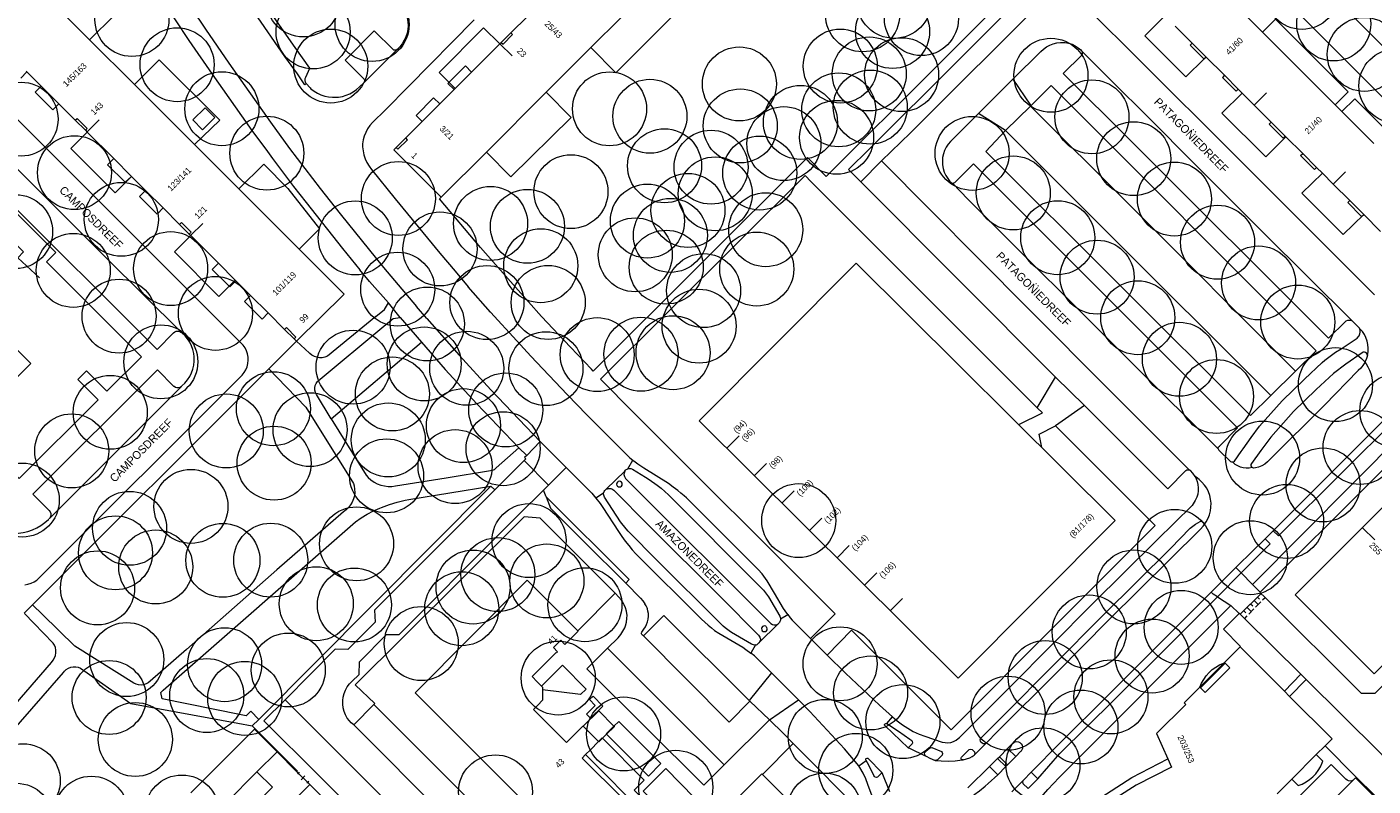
# Model space of a CAD drawing. Header units: metres. Extents: x 134994 to 136506, y 457393 to 459006.
# Tile 123 of 171: x 135505 to 135737, y 458689 to 458820. Entities that reach past the tile are written whole.
import ezdxf
from ezdxf.enums import TextEntityAlignment as Align

# ---------------------------------------------------------------- set-up
doc = ezdxf.new("R2010")
doc.units = ezdxf.units.M
for name, color, linetype, lineweight in [('B-WE-GR-BOOM-S', 250, 'Continuous', 13), ('B-WE-KG_BEBOUWING', 251, 'Continuous', 20), ('B-WE-KG_BEBOUWING TUSSENMUUR', 251, 'Continuous', 5), ('B-WE-KG_HUISNR', 251, 'Continuous', 5), ('B-WE-KG_ONDERGROND_REST', 251, 'Continuous', 5), ('B-WE-KG_STRAATNAAM', 251, 'Continuous', 5), ('N-WE-KG_BEBOUWING', 250, 'Continuous', 13)]:
    doc.layers.add(name, color=color, linetype=linetype, lineweight=lineweight)
doc.styles.add('Styledgn000', font='dgn000.shx')

# ---------------------------------------------------------------- blocks, each defined once
blk = doc.blocks.new('SGR-BOOM_02')
blk.add_circle((0, 0), 6.4)

msp = doc.modelspace()

# ---------------------------------------------------------------- linework, layer by layer
at = {"layer": 'B-WE-KG_BEBOUWING', "flags": 128}
for points in [[(135692.58, 458830.88), (135692.21, 458830.52), (135694.62, 458828.11), (135694.99, 458828.47), (135692.58, 458830.88), (135689.53, 458833.92), (135696.53, 458840.94), (135703.64, 458833.83), (135704.77, 458832.7), (135710.21, 458827.26), (135717.14, 458820.32), (135718.29, 458819.17), (135723.88, 458813.58), (135730.86, 458806.6), (135732.02, 458805.44), (135737.55, 458799.9)], [(135503.58, 458811.25), (135504.63, 458812.3), (135507.09, 458809.84), (135510.13, 458806.8), (135512.99, 458803.95), (135513.31, 458804.27), (135515.05, 458802.53), (135514.73, 458802.21), (135515.03, 458801.91), (135519.63, 458797.31), (135518.58, 458796.25), (135521.62, 458793.21), (135522.7, 458794.24), (135522.73, 458794.2), (135525.13, 458791.81), (135528.17, 458788.77), (135531.03, 458785.91), (135531.35, 458786.23), (135533.01, 458784.57), (135532.69, 458784.25), (135532.95, 458783.99), (135537.74, 458779.2), (135536.68, 458778.14), (135539.6, 458775.22), (135539.72, 458775.1), (135540.78, 458776.16), (135543.3, 458773.64), (135546.34, 458770.6), (135549.18, 458767.76), (135549.49, 458768.07), (135551.15, 458766.41), (135550.84, 458766.1), (135551.26, 458765.69), (135559.47, 458773.85), (135551.69, 458781.63), (135541.26, 458792.06), (135541.13, 458792.19), (135533.59, 458799.73), (135523.2, 458810.11), (135515.47, 458817.84), (135505.03, 458828.28)], [(135612.61, 458826.98), (135602.15, 458816.51), (135594.62, 458808.98), (135594.42, 458808.78), (135584.08, 458798.44), (135576.26, 458790.61), (135568.05, 458798.81), (135568.47, 458799.24), (135568.79, 458798.92), (135570.44, 458800.58), (135570.13, 458800.89), (135572.97, 458803.73), (135576.01, 458806.77), (135578.49, 458809.25), (135578.68, 458809.44), (135581.53, 458812.29), (135586.39, 458817.16), (135586.65, 458817.42), (135586.97, 458817.1), (135588.62, 458818.76), (135588.31, 458819.07), (135591.17, 458821.93)], [(135738.73, 458784.71), (135735.81, 458787.63), (135733.39, 458790.04), (135730.55, 458792.9), (135728.67, 458794.77), (135727.65, 458795.79), (135725.25, 458798.19), (135722.36, 458801.08), (135722.23, 458801.21), (135719.83, 458803.61), (135716.87, 458806.57), (135714.78, 458808.66), (135714.09, 458809.35), (135711.72, 458811.73), (135708.53, 458814.92), (135708.19, 458814.6), (135708.17, 458814.57), (135705.79, 458816.95), (135706.14, 458817.31), (135703.2, 458820.25)], [(135708.53, 458814.92), (135708.52, 458814.93), (135706.14, 458817.31)], [(135504.63, 458812.3), (135504.49, 458812.45)], [(135578.49, 458809.25), (135577.43, 458810.31), (135580.47, 458813.35), (135581.53, 458812.29)], [(135711.72, 458811.73), (135711.36, 458811.37), (135713.73, 458809), (135714.09, 458809.35)], [(135507.09, 458809.84), (135506.04, 458808.79), (135509.08, 458805.75), (135510.13, 458806.8)], [(135572.97, 458803.73), (135571.91, 458804.79), (135574.95, 458807.83), (135576.01, 458806.77)], [(135533.3, 458804), (135535.42, 458806.12), (135537.12, 458804.43), (135535, 458802.3), (135533.3, 458804)], [(135519.63, 458797.31), (135522.7, 458794.24)], [(135525.13, 458791.81), (135524.08, 458790.75), (135527.12, 458787.71), (135528.17, 458788.77)], [(135733.39, 458790.04), (135733.04, 458789.69), (135735.44, 458787.28), (135735.81, 458787.63)], [(135543.3, 458773.64), (135542.24, 458772.58), (135545.29, 458769.54), (135546.34, 458770.6)], [(135603.24, 458673.41), (135580.38, 458696.28), (135571.77, 458704.87), (135591.16, 458724.34), (135599.89, 458715.57), (135599.94, 458715.52), (135597.67, 458713.24), (135596.95, 458713.96), (135595.69, 458712.7), (135596.4, 458711.98), (135596.2, 458711.79), (135596.16, 458711.83), (135593.31, 458708.99), (135591.99, 458707.67), (135592.87, 458706.77), (135593.63, 458706.01), (135593.78, 458705.86), (135593.79, 458705.36), (135593.81, 458703.57), (135592.99, 458702.74), (135592.23, 458701.97), (135592.26, 458701.92), (135593.62, 458700.57), (135596.45, 458697.74), (135597.93, 458696.26), (135600.78, 458699.12), (135600.83, 458699.07), (135603.5, 458701.74), (135606.15, 458699.09), (135606.21, 458699.03), (135604.87, 458697.69), (135604.18, 458697), (135603.55, 458696.36), (135603.49, 458696.42), (135600.83, 458699.07)], [(135720.83, 458687.38), (135723.38, 458689.93), (135727.61, 458694.16), (135729.14, 458695.68), (135730.36, 458696.9), (135723, 458704.24), (135722.08, 458705.17), (135714.43, 458712.8), (135711.73, 458710.12), (135711.76, 458710.09), (135711.86, 458709.99), (135712.64, 458709.21), (135708.37, 458704.94), (135707.59, 458705.73), (135707.48, 458705.84), (135707.46, 458705.86), (135704.76, 458703.14), (135705.03, 458702.86), (135700, 458697.84), (135701.95, 458693.41), (135702.57, 458692.01), (135696.45, 458688.9), (135690.41, 458684.99)], [(135707.48, 458705.84), (135707.77, 458706.53), (135708.13, 458707.19), (135708.56, 458707.8), (135709.06, 458708.37), (135709.61, 458708.88), (135710.21, 458709.32), (135710.86, 458709.7), (135711.54, 458710.01), (135711.76, 458710.09)], [(135603.49, 458696.42), (135602.06, 458694.98), (135601.25, 458694.18), (135600.66, 458693.58), (135607.81, 458686.44)], [(135723.38, 458689.93), (135724.49, 458688.81), (135725.17, 458689.08), (135725.83, 458689.43), (135726.43, 458689.84), (135726.99, 458690.32), (135727.5, 458690.85), (135727.95, 458691.44), (135728.33, 458692.07), (135728.63, 458692.74), (135728.74, 458693.03), (135727.61, 458694.16)], [(135684.58, 458680.21), (135683.57, 458681.34), (135689.54, 458686.22), (135695.71, 458690.21), (135701.95, 458693.41)], [(135528.57, 458664.04), (135553.43, 458688.87), (135553.55, 458689.02), (135567.04, 458675.51)], [(135626.62, 458685.75), (135631.71, 458690.85), (135631.81, 458690.75), (135639.07, 458683.44)]]:
    msp.add_lwpolyline(points, dxfattribs=at)
at = {"layer": 'B-WE-KG_BEBOUWING'}
for points in [[(135588.31, 458819.07), (135586.65, 458817.42)], [(135512.99, 458803.95), (135514.73, 458802.21)], [(135722.23, 458801.21), (135721.87, 458800.86), (135719.48, 458803.25), (135719.83, 458803.61)], [(135570.13, 458800.89), (135568.47, 458799.24)], [(135727.65, 458795.79), (135727.3, 458795.43), (135724.89, 458797.84), (135725.25, 458798.19)], [(135531.03, 458785.91), (135532.69, 458784.25)], [(135537.74, 458779.2), (135540.66, 458776.28), (135540.78, 458776.16)], [(135549.18, 458767.76), (135550.84, 458766.1)]]:
    msp.add_lwpolyline(points, dxfattribs=at)
at = {"layer": 'B-WE-KG_BEBOUWING', "flags": 128}
msp.add_lwpolyline([(135541.79, 458683.21), (135547.1, 458688.51), (135544.41, 458691.2), (135539.11, 458685.9)], close=True, dxfattribs=at)
at = {"layer": 'B-WE-KG_BEBOUWING TUSSENMUUR'}
for p, q in [((135586.41, 458817.19), (135588.53, 458815.07)), ((135716.88, 458806.57), (135719, 458808.69)), ((135514.97, 458801.87), (135517.09, 458804)), ((135730.55, 458792.9), (135732.67, 458795.02)), ((135532.93, 458783.99), (135535.04, 458786.1)), ((135625.66, 458747.19), (135627.77, 458749.32)), ((135630.42, 458742.44), (135632.54, 458744.57)), ((135635.19, 458737.71), (135637.3, 458739.83)), ((135639.95, 458732.96), (135642.07, 458735.09)), ((135735.58, 458733.44), (135737.71, 458731.32)), ((135644.72, 458728.22), (135646.84, 458730.35)), ((135649.48, 458723.48), (135651.6, 458725.6)), ((135653.93, 458719.05), (135656.05, 458721.18))]:
    msp.add_line(p, q, dxfattribs=at)
at = {"layer": 'B-WE-KG_ONDERGROND_REST'}
for p, q in [((135757.97, 458797.94), (135720.34, 458835.57)), ((135562.9, 458810.45), (135568.64, 458816.2)), ((135669.21, 458805.1), (135675.15, 458811.04)), ((135675.15, 458811.04), (135678.17, 458806.56)), ((135673.85, 458802.15), (135678.16, 458806.37)), ((135678.07, 458806.47), (135678.17, 458806.56)), ((135678.07, 458806.47), (135678.16, 458806.37)), ((135664.37, 458800.29), (135669.21, 458805.1)), ((135673.85, 458802.15), (135669.21, 458805.1)), ((135646.73, 458795.41), (135650.31, 458798.99)), ((135639.63, 458797.48), (135602.55, 458760.52)), ((135639.63, 458797.48), (135642.87, 458794.24)), ((135639.2, 458794.37), (135603.84, 458759.12)), ((135639.2, 458794.37), (135640.26, 458793.32)), ((135648.83, 458793.3), (135646.73, 458795.41)), ((135530.12, 458781.16), (135532.95, 458783.99)), ((135527.62, 458779.45), (135525.66, 458781.41)), ((135537.83, 458773.45), (135530.12, 458781.16)), ((135578.66, 458777.81), (135580.94, 458775.14)), ((135569.15, 458769.8), (135567.14, 458772.33)), ((135573.8, 458769.64), (135572.01, 458771.74)), ((135569.15, 458769.8), (135572.85, 458765.55)), ((135735.08, 458767.95), (135733.88, 458769.16)), ((135546.45, 458760.95), (135551.26, 458765.69)), ((135551.26, 458765.69), (135553.5, 458763.62)), ((135557.26, 458752.29), (135572.85, 458765.55)), ((135505.61, 458720.1), (135546.45, 458760.95)), ((135513.45, 458759.1), (135514.91, 458760.56)), ((135546.45, 458760.95), (135547.89, 458759.42)), ((135602.55, 458760.52), (135602.24, 458760.85)), ((135604.25, 458758.68), (135603.84, 458759.12)), ((135679.36, 458754.17), (135682.52, 458759.51)), ((135682.52, 458759.51), (135687.52, 458754.57)), ((135716.56, 458723.63), (135753.24, 458760.59)), ((135719.75, 458756.34), (135724, 458760.54)), ((135508.52, 458735.03), (135531.35, 458757.86)), ((135687.52, 458754.57), (135682.5, 458751.05)), ((135590.95, 458750.9), (135593.4, 458748.35)), ((135589.67, 458747.26), (135591.09, 458745.93)), ((135591.09, 458745.93), (135593.4, 458748.35)), ((135593.4, 458748.35), (135593.55, 458748.19)), ((135593.55, 458748.19), (135597.89, 458743.83)), ((135585.52, 458739.98), (135590.62, 458745.09)), ((135594.83, 458740.8), (135590.62, 458745.09)), ((135608.52, 458743.63), (135609.4, 458745.12)), ((135594.83, 458740.8), (135597.89, 458743.83)), ((135608, 458743.22), (135604.81, 458740.1)), ((135564.32, 458719.95), (135584.86, 458740.6)), ((135585.52, 458739.98), (135584.86, 458740.6)), ((135593.98, 458739.96), (135594.83, 458740.8)), ((135589.68, 458735.73), (135593.98, 458739.96)), ((135594.44, 458738.79), (135593.98, 458739.96)), ((135594.44, 458738.79), (135608.77, 458724.45)), ((135604.35, 458739.39), (135603.03, 458738.55)), ((135589.68, 458735.73), (135586.48, 458732.48)), ((135508.52, 458735.03), (135508.44, 458734.96)), ((135569.7, 458714.51), (135590.62, 458735.31)), ((135586.48, 458732.48), (135568.98, 458714.93)), ((135714.04, 458726.91), (135718.75, 458731.5)), ((135720.16, 458732.91), (135718.75, 458731.5)), ((135719.62, 458730.67), (135718.75, 458731.5)), ((135720.16, 458732.91), (135721.07, 458732.03)), ((135714.6, 458725.61), (135719.62, 458730.67)), ((135713.68, 458726.54), (135709.42, 458722.28)), ((135713.68, 458726.54), (135714.04, 458726.91)), ((135714.6, 458725.61), (135713.68, 458726.54)), ((135608.77, 458724.45), (135608.17, 458723.83)), ((135710.5, 458721.48), (135714.6, 458725.61)), ((135716.56, 458723.63), (135714.6, 458725.61)), ((135599.89, 458715.57), (135606.33, 458722.1)), ((135709.42, 458722.28), (135707.4, 458720.29)), ((135710.5, 458721.48), (135712.84, 458719.98)), ((135718.05, 458722.04), (135714.46, 458718.46)), ((135717.9, 458722.28), (135716.56, 458723.63)), ((135504.14, 458718.65), (135505.61, 458720.1)), ((135544.71, 458700.25), (135564.32, 458719.95)), ((135712.84, 458719.98), (135714.24, 458718.57)), ((135715.66, 458719.65), (135716.36, 458718.94)), ((135716.81, 458719.39), (135715.92, 458718.49)), ((135716.25, 458720.24), (135716.61, 458719.89)), ((135716.85, 458720.84), (135717.56, 458720.13)), ((135718, 458720.58), (135717.11, 458719.68)), ((135717.45, 458721.43), (135717.8, 458721.08)), ((135718.75, 458721.32), (135718.3, 458720.87)), ((135634.54, 458716.81), (135631.2, 458713.49)), ((135634.94, 458717.66), (135636.19, 458718.39)), ((135715.06, 458719.05), (135715.41, 458718.7)), ((135715.62, 458718.2), (135715.17, 458717.75)), ((135642.99, 458711.4), (135647.23, 458715.72)), ((135625.22, 458692.42), (135605.05, 458712.58)), ((135630.62, 458713.14), (135629.81, 458711.75)), ((135640.14, 458714.28), (135642.99, 458711.4)), ((135707.46, 458705.86), (135711.73, 458710.12)), ((135707.59, 458705.73), (135711.86, 458709.99)), ((135597.23, 458709.64), (135601.31, 458705.52)), ((135633.4, 458708.33), (135629.53, 458703.52)), ((135633.4, 458708.33), (135638.05, 458703.66)), ((135722.08, 458705.17), (135724.94, 458708.07)), ((135725.88, 458707.14), (135724.94, 458708.07)), ((135600.38, 458704.59), (135593.79, 458705.36)), ((135601.31, 458705.52), (135600.38, 458704.59)), ((135669.42, 458700.64), (135674.71, 458705.96)), ((135723, 458704.24), (135725.88, 458707.14)), ((135549.27, 458703.65), (135570.31, 458682.62)), ((135561.13, 458699.31), (135564.64, 458702.82)), ((135598.38, 458669.07), (135564.64, 458702.82)), ((135633.07, 458700.17), (135638.05, 458703.66)), ((135638.05, 458703.66), (135640.04, 458701.62)), ((135654.32, 458700.72), (135652.07, 458702.72)), ((135665.89, 458697.11), (135669.42, 458700.64)), ((135673.53, 458700.93), (135671.37, 458698.78)), ((135541.12, 458699.6), (135543.57, 458699.15)), ((135543.57, 458699.15), (135544.71, 458700.25)), ((135543.57, 458699.15), (135547.98, 458694.76)), ((135615.67, 458644.77), (135561.13, 458699.31)), ((135625.22, 458692.42), (135633.07, 458700.17)), ((135653.02, 458699.13), (135657.01, 458695.37)), ((135669.52, 458696.98), (135671.37, 458698.78)), ((135637.15, 458696.07), (135631.81, 458690.75)), ((135657.72, 458696.06), (135657.01, 458695.37)), ((135659.93, 458697.34), (135662.93, 458696.35)), ((135669.83, 458696.15), (135669.62, 458696.35)), ((135670.55, 458696.18), (135672.48, 458698.15)), ((135674.19, 458695.24), (135675.05, 458696.12)), ((135678.31, 458691.13), (135683.29, 458696.21)), ((135544.41, 458691.2), (135547.88, 458694.66)), ((135547.88, 458694.66), (135547.98, 458694.76)), ((135547.88, 458694.66), (135551.19, 458691.29)), ((135612.62, 458682.78), (135601.25, 458694.18)), ((135648.49, 458692.24), (135646.02, 458695.19)), ((135650.07, 458693.53), (135652.5, 458691.01)), ((135659.87, 458694.45), (135660.64, 458695.23)), ((135661.12, 458695.39), (135662.8, 458694.71)), ((135662.89, 458694.08), (135662.08, 458693.29)), ((135666.25, 458693.71), (135667.6, 458695.04)), ((135668.21, 458694.95), (135668.52, 458694.64)), ((135672.48, 458693.5), (135672.81, 458693.81)), ((135672.81, 458693.81), (135674.19, 458695.24)), ((135674.19, 458695.24), (135675.62, 458693.83)), ((135674.23, 458692.41), (135675.62, 458693.83)), ((135676.48, 458694.68), (135675.62, 458693.83)), ((135679.44, 458689.99), (135683.27, 458694.37)), ((135551.19, 458691.29), (135551.32, 458691.17)), ((135671.07, 458692.12), (135672.48, 458693.5)), ((135672.52, 458690.68), (135673.94, 458692.1)), ((135551.32, 458691.17), (135553.55, 458689.02)), ((135551.71, 458691.11), (135551.39, 458690.78)), ((135553.19, 458689.36), (135551.55, 458690.95)), ((135552.69, 458690.48), (135552.06, 458689.83)), ((135553.35, 458689.53), (135553.04, 458689.2)), ((135651.34, 458685.62), (135650.06, 458688.99)), ((135653.86, 458687.71), (135652.5, 458691.01)), ((135676.97, 458689.77), (135674.96, 458687.75)), ((135678.31, 458691.13), (135676.97, 458689.77)), ((135720.27, 458676.05), (135734.07, 458689.84))]:
    msp.add_line(p, q, dxfattribs=at)
at = {"layer": 'B-WE-KG_ONDERGROND_REST', "flags": 128}
for points in [[(135552.93, 458810.28), (135552.67, 458810.1), (135551.41, 458811.98), (135549.22, 458814.99), (135543.98, 458822.6), (135540.29, 458828.13), (135537.16, 458833.11), (135534.13, 458837.77), (135529.3, 458844.91), (135529.5, 458845.06)], [(135552.93, 458810.28), (135552.8, 458810.55), (135552.74, 458810.85), (135552.77, 458811.15), (135552.84, 458811.4), (135553.55, 458812.98), (135551.02, 458816.51), (135548.32, 458820.38), (135542.05, 458829.6), (135538.86, 458834.57), (135532.77, 458844.28), (135531.11, 458844.24), (135530.72, 458844.28), (135530.34, 458844.4), (135529.99, 458844.59), (135529.68, 458844.84), (135529.5, 458845.06)], [(135507.51, 458834.35), (135517.58, 458840.17), (135518.62, 458839.91), (135521.56, 458835.05), (135526.75, 458826.71), (135530.24, 458821.35), (135532.62, 458817.77), (135536.66, 458811.91), (135543.53, 458802.15), (135546.23, 458798.53), (135547.11, 458797.32), (135550.74, 458792.5), (135552.89, 458789.72), (135559.2, 458781.73), (135562.17, 458778.08)], [(135522.28, 458840.47), (135526.17, 458834.17), (135529.66, 458828.63), (135533.12, 458823.25), (135535.5, 458819.69), (135539.55, 458813.8), (135546.72, 458803.64), (135550.03, 458799.08), (135555.33, 458792.15), (135558.8, 458787.73), (135566.31, 458778.48), (135572.01, 458771.74)], [(135509.31, 458832.55), (135519.77, 458822.11), (135515.47, 458817.84)], [(135642.87, 458794.24), (135680.57, 458831.91)], [(135756.49, 458790.5), (135722.49, 458824.49), (135715.87, 458831.09)], [(135680.71, 458829.37), (135650.31, 458798.99)], [(135612.61, 458826.98), (135616.95, 458822.64), (135606.45, 458812.17), (135602.15, 458816.51)], [(135737.67, 458773.73), (135730.49, 458780.97), (135711.58, 458799.85), (135686.33, 458825.1), (135685.77, 458825.54), (135685.17, 458825.93), (135685.09, 458825.97), (135684.57, 458826.15), (135684.02, 458826.26), (135683.46, 458826.29), (135682.91, 458826.24), (135682.36, 458826.11), (135681.85, 458825.91), (135681.36, 458825.63), (135680.92, 458825.28)], [(135568.14, 458825.14), (135568.56, 458824.77), (135568.65, 458824.69), (135569.13, 458824.17), (135569.55, 458823.6), (135569.9, 458822.99), (135570.18, 458822.34), (135570.38, 458821.66), (135570.51, 458820.97), (135570.55, 458820.26), (135570.51, 458819.7), (135570.38, 458819.03), (135570.17, 458818.39), (135569.89, 458817.78), (135569.53, 458817.2), (135569.11, 458816.67), (135568.64, 458816.2)], [(135680.92, 458825.28), (135657.42, 458801.79), (135652.39, 458796.9)], [(135708.19, 458814.6), (135705.05, 458811.44), (135697.94, 458818.54), (135701.43, 458822.02)], [(135568.64, 458816.2), (135568.47, 458816.09), (135568.28, 458816.05), (135568.08, 458816.09), (135567.94, 458816.18), (135564.69, 458819.41), (135559.66, 458814.34), (135562.92, 458811.05), (135563, 458810.88), (135563.01, 458810.68), (135562.94, 458810.51), (135562.9, 458810.45)], [(135581.99, 458821.3), (135570.64, 458809.78), (135566.63, 458805.73), (135564.4, 458803.55), (135563.94, 458803.03), (135563.54, 458802.46), (135563.21, 458801.85), (135562.96, 458801.21), (135562.78, 458800.54), (135562.67, 458799.85), (135562.68, 458799.37), (135562.75, 458798.65), (135562.9, 458797.95), (135563.13, 458797.27), (135563.43, 458796.62), (135563.8, 458796.01), (135564.24, 458795.44), (135568.32, 458790.36), (135576.03, 458780.92), (135578.66, 458777.81)], [(135586.39, 458817.16), (135583.6, 458819.94), (135575.92, 458812.22), (135578.68, 458809.44)], [(135730.86, 458806.6), (135733.12, 458808.84), (135720.55, 458821.42), (135718.29, 458819.17)], [(135675.15, 458811.04), (135679.97, 458815.82), (135680.43, 458816.26), (135680.95, 458816.63), (135681.51, 458816.93), (135682.1, 458817.16), (135682.72, 458817.32), (135683.35, 458817.39), (135683.56, 458817.4), (135684.17, 458817.38), (135684.77, 458817.27), (135685.36, 458817.09), (135685.91, 458816.83), (135686.43, 458816.5), (135686.9, 458816.11), (135687.03, 458815.97)], [(135733.88, 458769.16), (135733.59, 458769.28), (135733.29, 458769.32), (135732.98, 458769.28), (135732.69, 458769.16), (135732.65, 458769.14), (135729.71, 458766.21), (135695.6, 458800.32), (135683.85, 458812.03), (135687.06, 458815.22), (135687.17, 458815.4), (135687.2, 458815.6), (135687.15, 458815.8), (135687.03, 458815.97)], [(135733.88, 458769.16), (135718.5, 458784.47), (135704.33, 458798.61), (135700.76, 458802.25), (135690.12, 458812.83), (135687.03, 458815.97)], [(135708.52, 458814.93), (135708.19, 458814.6)], [(135533.59, 458799.73), (135537.97, 458803.95), (135527.51, 458814.38), (135523.2, 458810.11)], [(135552.93, 458810.28), (135553.58, 458809.56), (135553.75, 458809.41), (135554.28, 458808.99), (135554.86, 458808.64), (135555.48, 458808.35), (135556.12, 458808.14), (135556.79, 458808.01), (135557.47, 458807.96), (135557.8, 458807.94), (135558.48, 458807.97), (135559.17, 458808.08), (135559.83, 458808.27), (135560.47, 458808.53), (135561.07, 458808.87), (135561.63, 458809.27), (135562.14, 458809.74), (135562.9, 458810.45)], [(135724, 458760.54), (135727.56, 458764.07), (135681.77, 458809.94), (135678.16, 458806.37)], [(135594.42, 458808.78), (135598.75, 458804.45), (135588.32, 458794.16), (135584.08, 458798.44)], [(135722.36, 458801.08), (135718.86, 458797.62), (135711.29, 458805.19), (135714.78, 458808.66)], [(135744.37, 458793.08), (135746.63, 458795.33), (135734.3, 458807.67), (135732.02, 458805.44)], [(135500, 458807.07), (135513.48, 458793.56), (135525.66, 458781.41)], [(135724, 458760.54), (135695.11, 458789.48), (135678.16, 458806.37)], [(135522.73, 458794.2), (135519.91, 458791.38), (135512.2, 458799.08), (135515.03, 458801.91)], [(135719.75, 458756.34), (135716.24, 458752.87), (135670.46, 458798.55), (135673.85, 458802.15)], [(135719.75, 458756.34), (135690.83, 458785.24), (135673.85, 458802.15)], [(135500, 458798.5), (135518.41, 458780.11), (135531.3, 458767.26)], [(135664.37, 458800.29), (135663.96, 458799.81), (135663.61, 458799.28), (135663.33, 458798.71), (135663.12, 458798.11), (135662.99, 458797.49), (135662.94, 458796.86), (135662.97, 458796.22), (135663.08, 458795.6), (135663.26, 458794.99), (135663.52, 458794.41), (135663.86, 458793.87), (135664.25, 458793.37), (135664.47, 458793.15), (135664.61, 458793.07), (135664.77, 458793.03)], [(135541.26, 458792.06), (135545.59, 458796.33), (135549.76, 458792.16), (135555.22, 458785.18), (135551.69, 458781.63)], [(135648.83, 458793.3), (135652.39, 458796.9)], [(135652.39, 458796.9), (135677.7, 458771.42), (135691.99, 458757.06), (135705.6, 458743.45)], [(135710.64, 458747.1), (135710.64, 458747.24), (135710.71, 458747.42), (135710.85, 458747.56), (135713.98, 458750.7), (135668.34, 458796.43), (135665.17, 458793.25)], [(135735.81, 458787.63), (135732.28, 458784.2), (135725.13, 458791.35), (135728.67, 458794.77)], [(135500, 458791.4), (135527.14, 458764.3), (135529.99, 458767.15), (135530.21, 458767.33), (135530.46, 458767.44), (135530.73, 458767.47), (135531, 458767.42), (135531.25, 458767.29), (135531.3, 458767.26)], [(135679.36, 458754.17), (135640.26, 458793.32)], [(135682.52, 458759.51), (135648.83, 458793.3)], [(135665.17, 458793.25), (135665.04, 458793.11), (135664.86, 458793.04), (135664.77, 458793.03)], [(135710.64, 458747.1), (135695.86, 458761.82), (135667.37, 458790.29), (135664.77, 458793.03)], [(135514.91, 458760.56), (135518.44, 458757.04), (135524.42, 458763.02), (135507.99, 458779.42), (135509.65, 458781.09), (135500, 458790.72)], [(135602.24, 458760.85), (135598.6, 458764.66), (135593.62, 458769.99), (135589.11, 458775.05), (135583.09, 458781.91), (135575.99, 458790.33), (135576.26, 458790.61)], [(135506.78, 458776.67), (135503.03, 458780.12), (135504.01, 458781.18), (135500, 458785.2)], [(135504.24, 458723.56), (135504.8, 458723.65), (135505.34, 458723.82), (135505.85, 458724.06), (135506.32, 458724.37), (135506.74, 458724.75), (135541.77, 458759.77), (135541.85, 458759.86), (135542.2, 458760.3), (135542.49, 458760.78), (135542.7, 458761.3), (135542.84, 458761.85), (135542.89, 458762.41), (135542.87, 458762.97), (135542.77, 458763.53), (135542.59, 458764.06), (135542.34, 458764.56), (135542.02, 458765.03), (135541.64, 458765.44), (135527.62, 458779.45)], [(135567.14, 458772.33), (135563.88, 458776.05), (135562.17, 458778.08)], [(135539.6, 458775.22), (135537.83, 458773.45)], [(135540.66, 458776.28), (135539.6, 458775.22)], [(135601.47, 458752.97), (135598.06, 458756.48), (135591.75, 458763.12), (135589.37, 458765.77), (135584.77, 458770.73), (135580.94, 458775.14)], [(135564.98, 458770.01), (135566.45, 458771.22), (135567.14, 458772.33)], [(135564.98, 458770.01), (135556.6, 458763.11), (135556.16, 458762.95), (135555.7, 458762.86), (135555.23, 458762.85), (135554.77, 458762.92), (135554.33, 458763.07), (135553.91, 458763.29), (135553.54, 458763.58), (135553.5, 458763.62)], [(135557.26, 458752.29), (135554.69, 458756.47), (135554.52, 458756.84), (135554.44, 458757.23), (135554.43, 458757.64), (135554.5, 458758.03), (135554.65, 458758.41), (135554.87, 458758.74), (135554.97, 458758.86), (135566.33, 458768.33), (135567.94, 458769.66), (135569.15, 458769.8)], [(135573.8, 458769.64), (135579.4, 458763.28), (135584.84, 458757.27), (135590.95, 458750.9)], [(135500, 458756.53), (135505.31, 458761.85), (135500, 458767.16)], [(135531.35, 458757.86), (135531.44, 458757.96), (135531.95, 458758.45), (135532.39, 458759), (135532.77, 458759.59), (135533.08, 458760.22), (135533.32, 458760.89), (135533.48, 458761.57), (135533.56, 458762.27), (135533.56, 458762.98), (135533.5, 458763.61), (135533.34, 458764.28), (135533.1, 458764.92), (135532.8, 458765.53), (135532.42, 458766.1), (135531.98, 458766.63), (135531.48, 458767.1), (135531.39, 458767.17), (135531.3, 458767.26)], [(135713.16, 458744.81), (135713.31, 458744.86), (135713.44, 458744.96), (135714.62, 458746.62), (135714.95, 458747.1), (135716.33, 458749.06), (135717.78, 458750.98), (135721.72, 458755.39), (135725.59, 458759.15), (135728.64, 458762.01), (135729.1, 458762.42), (135729.99, 458763.15), (135730.93, 458763.82), (135731.92, 458764.41), (135734.33, 458765.98), (135734.66, 458766.26), (135734.97, 458766.58), (135735.03, 458766.66), (135735.16, 458766.97), (135735.21, 458767.3), (135735.19, 458767.63), (135735.08, 458767.95)], [(135736.45, 458763.26), (135736.55, 458763.87), (135736.58, 458764.5), (135736.53, 458765.12), (135736.4, 458765.74), (135736.2, 458766.33), (135735.92, 458766.89), (135735.57, 458767.41), (135735.15, 458767.88), (135735.08, 458767.95)], [(135572.85, 458765.55), (135576.96, 458760.81), (135582.42, 458754.88), (135589.67, 458747.26)], [(135736.45, 458763.26), (135736.42, 458763.46), (135736.31, 458763.64), (135736.14, 458763.77), (135735.94, 458763.82), (135735.74, 458763.8), (135735.56, 458763.7), (135732.72, 458761.75), (135730.57, 458760.11), (135727.59, 458757.33), (135723.69, 458753.54), (135719.77, 458749.09), (135718.03, 458746.8), (135716.39, 458744.57), (135716.31, 458744.38), (135716.31, 458744.17), (135716.39, 458743.98), (135716.49, 458743.87)], [(135736.45, 458763.26), (135736.3, 458762.71), (135736.08, 458762.18), (135736, 458762.02), (135735.67, 458761.5), (135735.29, 458761.03), (135734.87, 458760.63), (135729, 458754.63), (135719.55, 458745.24), (135719.14, 458744.82), (135718.68, 458744.46), (135718.18, 458744.16), (135717.64, 458743.94), (135717.07, 458743.79), (135716.78, 458743.75), (135716.62, 458743.79), (135716.49, 458743.87)], [(135513.45, 458759.1), (135516.97, 458755.57), (135503.3, 458741.97), (135500, 458745.29)], [(135547.89, 458759.42), (135552.84, 458754.32), (135561.09, 458741.07), (135561.21, 458740.68), (135561.3, 458740.11), (135561.32, 458739.54), (135561.26, 458738.97), (135561.11, 458738.41), (135560.89, 458737.88), (135560.6, 458737.39), (135560.25, 458736.94), (135559.83, 458736.54), (135559.37, 458736.21), (135547.83, 458726.12), (135532.23, 458712.38), (135525.95, 458706.88), (135525.6, 458706.6), (135525.22, 458706.4), (135524.8, 458706.27), (135524.36, 458706.21), (135523.93, 458706.24), (135523.5, 458706.34), (135523.1, 458706.53), (135512.92, 458712.93), (135507.34, 458718.43), (135505.61, 458720.1)], [(135531.35, 458757.86), (135531.11, 458757.71), (135530.85, 458757.64), (135530.57, 458757.64), (135530.31, 458757.72), (135530.07, 458757.87), (135530.04, 458757.9), (135527.18, 458760.76), (135505.62, 458739.23), (135508.46, 458736.39), (135508.64, 458736.17), (135508.74, 458735.91), (135508.77, 458735.64), (135508.71, 458735.36), (135508.58, 458735.11), (135508.52, 458735.03)], [(135720.16, 458732.91), (135740.02, 458752.82), (135747.75, 458760.53)], [(135721.07, 458732.03), (135732.17, 458743.08), (135741.22, 458752.12), (135748.66, 458759.65)], [(135604.25, 458758.68), (135609.1, 458753.78), (135644.23, 458718.69)], [(135676.17, 458751.27), (135680.23, 458753.3), (135679.36, 458754.17)], [(135687.52, 458754.57), (135701.93, 458740.14), (135705.05, 458743.32), (135705.24, 458743.43), (135705.45, 458743.47), (135705.6, 458743.45)], [(135557.26, 458752.29), (135563.29, 458742.52), (135563.64, 458742.13), (135564.12, 458741.7), (135564.65, 458741.33), (135565.22, 458741.03), (135565.82, 458740.81), (135566.45, 458740.66), (135567.09, 458740.58), (135567.73, 458740.59), (135568.37, 458740.68), (135577.1, 458742.07), (135584.8, 458743.33), (135585.14, 458743.39), (135585.46, 458743.52), (135585.73, 458743.73), (135585.78, 458743.78), (135589.67, 458747.26)], [(135601.47, 458752.97), (135608.91, 458745.54), (135609.4, 458745.12)], [(135682.5, 458751.05), (135699.74, 458733.82), (135682.39, 458716.47), (135664.49, 458698.45), (135647.23, 458715.72)], [(135680.17, 458747.29), (135679.68, 458749.65), (135682.5, 458751.05)], [(135710.64, 458747.1), (135710.68, 458746.96), (135710.76, 458746.83), (135712.76, 458744.9), (135712.94, 458744.82), (135713.14, 458744.81), (135713.16, 458744.81)], [(135717.9, 458722.28), (135737.53, 458741.92), (135744.23, 458748.53)], [(135591.09, 458745.93), (135590.68, 458745.57), (135590.9, 458745.37), (135590.62, 458745.09)], [(135636.19, 458718.39), (135635.73, 458719.06), (135635.46, 458719.48), (135633.93, 458722.09), (135632.65, 458724.22), (135632.37, 458724.64), (135631.75, 458725.43), (135631.09, 458726.2), (135618.68, 458738.61), (135618.27, 458738.98), (135617.73, 458739.44), (135617.18, 458739.88), (135616.38, 458740.48), (135615.56, 458741.06), (135611.33, 458743.76), (135610.78, 458744.08), (135610.25, 458744.44), (135609.57, 458744.97), (135609.4, 458745.12)], [(135716.49, 458743.87), (135715.99, 458743.76), (135715.48, 458743.73), (135714.98, 458743.79), (135714.49, 458743.92), (135714.03, 458744.12), (135713.6, 458744.4), (135713.23, 458744.74), (135713.16, 458744.81)], [(135597.89, 458743.83), (135601.69, 458740.07), (135602.32, 458739.4), (135603.03, 458738.55)], [(135608, 458743.22), (135607.89, 458742.87), (135607.87, 458742.67), (135607.89, 458742.48), (135607.96, 458742.29), (135608.15, 458741.96), (135608.73, 458741.4), (135633.25, 458716.88), (135633.59, 458716.68), (135633.78, 458716.62), (135633.98, 458716.61), (135634.18, 458716.64), (135634.36, 458716.71), (135634.54, 458716.81)], [(135608, 458743.22), (135608.15, 458743.4), (135608.27, 458743.51), (135608.41, 458743.59), (135608.52, 458743.63)], [(135608.52, 458743.63), (135608.72, 458743.68), (135608.88, 458743.69), (135609.05, 458743.66), (135609.35, 458743.55), (135611.6, 458742.17), (135612.24, 458741.75), (135613.6, 458740.8), (135614.31, 458740.25), (135614.96, 458739.7), (135615.59, 458739.12), (135631.39, 458723.29), (135632.01, 458722.62), (135632.53, 458721.96), (135632.87, 458721.46), (135634.83, 458718.13), (135634.93, 458717.8), (135634.94, 458717.66)], [(135706.63, 458742.29), (135706.27, 458742.89), (135705.87, 458743.31), (135705.74, 458743.4), (135705.6, 458743.45)], [(135541.4, 458701.12), (135528, 458703.82), (135527.78, 458704.9), (135528.2, 458705.35), (135561.47, 458734.46), (135562.45, 458735.15), (135563.48, 458735.77), (135564.55, 458736.33), (135565.65, 458736.81), (135565.95, 458736.93), (135567.3, 458737.43), (135568.66, 458737.85), (135570.05, 458738.2), (135570.69, 458738.33), (135584.86, 458740.6)], [(135604.35, 458739.39), (135604.39, 458739.55), (135604.45, 458739.71), (135604.55, 458739.85), (135604.81, 458740.1)], [(135604.81, 458740.1), (135605, 458740.17), (135605.18, 458740.22), (135605.38, 458740.24), (135605.58, 458740.22), (135605.76, 458740.15), (135606.1, 458739.94), (135612.19, 458733.83), (135624.62, 458721.43), (135631.17, 458714.86), (135631.38, 458714.52), (135631.44, 458714.33), (135631.46, 458714.13), (135631.43, 458713.93), (135631.37, 458713.75), (135631.2, 458713.49)], [(135607.25, 458740.52), (135607.42, 458740.62), (135607.54, 458740.78), (135607.58, 458740.97), (135607.55, 458741.16), (135607.44, 458741.33), (135607.28, 458741.44), (135607.08, 458741.47), (135606.89, 458741.43), (135606.73, 458741.32), (135606.63, 458741.15), (135606.6, 458740.95), (135606.65, 458740.76), (135606.78, 458740.61), (135606.95, 458740.52), (135607.15, 458740.5), (135607.25, 458740.52)], [(135706.63, 458742.29), (135706.82, 458741.88), (135706.98, 458741.46), (135707.12, 458740.91), (135707.2, 458740.35), (135707.19, 458739.79), (135707.1, 458739.23), (135706.94, 458738.72), (135706.67, 458738.12), (135706.33, 458737.56), (135706.12, 458737.28), (135700.03, 458731.28), (135688.92, 458720.28), (135674.71, 458705.96)], [(135708.2, 458733.91), (135708.58, 458734.46), (135708.9, 458735.06), (135709.14, 458735.69), (135709.31, 458736.34), (135709.39, 458737.01), (135709.4, 458737.68), (135709.33, 458738.35), (135709.18, 458739.01), (135708.95, 458739.65), (135708.65, 458740.25), (135708.28, 458740.81), (135707.84, 458741.33), (135707.35, 458741.79), (135706.81, 458742.18), (135706.63, 458742.29)], [(135585.52, 458739.98), (135567.95, 458722.41), (135564.89, 458719.35)], [(135594.44, 458738.79), (135595.19, 458736.84), (135595.93, 458736.09)], [(135603.03, 458738.55), (135603.74, 458737.61), (135604.22, 458736.93), (135606.94, 458732.76), (135607.52, 458731.91), (135608.09, 458731.13), (135608.69, 458730.36), (135609.31, 458729.63), (135609.95, 458728.92), (135621.3, 458717.6), (135621.86, 458717.07), (135622.44, 458716.56), (135622.99, 458716.1), (135623.56, 458715.67), (135624.26, 458715.2), (135628.43, 458712.74), (135628.96, 458712.38), (135629.81, 458711.75)], [(135630.62, 458713.14), (135630.45, 458713.13), (135630.27, 458713.15), (135630.1, 458713.2), (135629.94, 458713.27), (135626.47, 458715.31), (135626.08, 458715.58), (135625.35, 458716.13), (135625.01, 458716.41), (135613.01, 458728.42), (135609.3, 458732.16), (135608.94, 458732.5), (135608.59, 458732.85), (135608.24, 458733.24), (135607.3, 458734.44), (135604.5, 458738.74), (135604.37, 458739.05), (135604.35, 458739.22), (135604.35, 458739.39)], [(135608.17, 458723.83), (135601, 458730.99), (135595.93, 458736.09)], [(135500, 458734.24), (135501.52, 458732.86), (135501.91, 458732.66), (135502.34, 458732.52), (135502.78, 458732.46), (135503.17, 458732.47), (135503.99, 458732.59), (135504.8, 458732.79), (135505.58, 458733.06), (135506.33, 458733.41), (135507.05, 458733.82), (135507.72, 458734.31), (135508.34, 458734.85), (135508.44, 458734.96)], [(135606.33, 458722.1), (135593.38, 458735.08), (135590.62, 458735.31)], [(135672.48, 458698.15), (135682.73, 458708.37), (135691.69, 458717.41), (135707.57, 458733.21), (135708.03, 458733.68), (135708.2, 458733.91)], [(135702.37, 458729.86), (135705.79, 458733.34), (135706.69, 458734.03), (135707.5, 458734.51), (135707.7, 458734.56), (135707.89, 458734.53), (135708.06, 458734.42), (135708.18, 458734.26), (135708.22, 458734.07), (135708.2, 458733.91)], [(135673.53, 458700.93), (135690.71, 458718.22), (135702.37, 458729.86)], [(135608.17, 458723.83), (135610.76, 458721.23), (135611.16, 458720.78), (135611.51, 458720.28)], [(135605.05, 458712.58), (135606.87, 458714.4), (135607.32, 458714.93), (135607.7, 458715.51), (135608.01, 458716.13), (135608.14, 458716.44), (135608.3, 458717.07), (135608.39, 458717.72), (135608.4, 458718.32), (135608.32, 458718.92), (135608.3, 458719.02), (135608.14, 458719.58), (135607.9, 458720.11), (135607.79, 458720.3), (135607.42, 458720.88), (135607.01, 458721.43), (135606.33, 458722.1)], [(135710.5, 458721.48), (135702.65, 458713.58), (135692.67, 458703.67), (135683.27, 458694.37)], [(135710.5, 458721.48), (135709.8, 458721.92), (135709.42, 458722.28)], [(135718.76, 458721.33), (135717.86, 458722.23), (135717.9, 458722.28)], [(135564.89, 458719.35), (135564.75, 458719.17), (135564.82, 458717.08), (135560.1, 458712.34), (135557.93, 458712.39), (135549.27, 458703.65)], [(135611.23, 458714.7), (135611.07, 458714.83), (135610.98, 458714.95), (135610.92, 458715.08), (135610.91, 458715.22), (135610.94, 458715.35), (135611.06, 458715.54), (135611.32, 458715.85), (135611.58, 458716.26), (135611.79, 458716.7), (135611.95, 458717.15), (135612.07, 458717.62), (135612.11, 458718.11), (135612.09, 458718.6), (135612.02, 458719), (135611.92, 458719.38)], [(135611.92, 458719.38), (135611.86, 458719.56), (135611.7, 458719.93), (135611.51, 458720.28)], [(135677.89, 458684.27), (135679.33, 458686), (135681.2, 458688.13), (135683.14, 458690.21), (135684.33, 458691.43), (135712.84, 458719.98)], [(135707.4, 458720.29), (135691.56, 458704.4), (135683.29, 458696.21)], [(135769.54, 458703.06), (135755.7, 458716.88), (135749.91, 458716.8), (135747.57, 458714.5), (135737.75, 458704.74), (135736.6, 458704.75), (135735.45, 458704.72), (135718.76, 458721.33)], [(135500, 458699.84), (135508.89, 458710.13), (135509.18, 458710.49), (135509.4, 458710.89), (135509.55, 458711.32), (135509.63, 458711.78), (135509.63, 458712.24), (135509.54, 458712.69), (135509.38, 458713.12), (135509.18, 458713.47), (135505.82, 458716.92), (135504.18, 458718.6)], [(135629.53, 458703.52), (135614.76, 458718.25), (135611.23, 458714.7)], [(135634.94, 458717.66), (135634.93, 458717.46), (135634.85, 458717.18), (135634.77, 458717.05), (135634.68, 458716.94), (135634.54, 458716.81)], [(135636.19, 458718.39), (135636.63, 458717.83), (135636.96, 458717.45), (135637.31, 458717.08), (135640.14, 458714.28)], [(135640.14, 458714.28), (135644.38, 458718.55), (135644.23, 458718.69)], [(135714.24, 458718.57), (135711.53, 458715.85), (135714.49, 458712.89), (135714.43, 458712.8)], [(135715.17, 458717.75), (135714.29, 458718.62), (135714.24, 458718.57)], [(135724.94, 458708.07), (135715.17, 458717.75)], [(135561.13, 458699.31), (135560.68, 458699.67), (135560.4, 458699.99), (135560.02, 458700.49), (135559.71, 458701.05), (135559.48, 458701.63), (135559.32, 458702.25), (135559.24, 458702.87), (135559.24, 458703.51), (135559.32, 458704.13), (135559.47, 458704.74), (135559.71, 458705.33), (135560.01, 458705.89), (135560.39, 458706.4), (135560.82, 458706.85), (135562.09, 458708.05), (135562.12, 458710.25), (135566.81, 458714.95), (135568.98, 458714.93)], [(135569.7, 458714.51), (135561.4, 458706.24), (135564.78, 458702.99), (135564.64, 458702.82)], [(135611.23, 458714.7), (135626.05, 458699.81), (135629.62, 458703.43), (135633.07, 458700.17)], [(135632.4, 458716.38), (135632.21, 458716.44), (135632.01, 458716.42), (135631.84, 458716.32), (135631.72, 458716.16), (135631.67, 458715.97), (135631.7, 458715.78), (135631.8, 458715.61), (135631.96, 458715.5), (135632.16, 458715.46), (135632.35, 458715.49), (135632.51, 458715.6), (135632.62, 458715.77), (135632.65, 458715.96), (135632.61, 458716.16), (135632.49, 458716.31), (135632.4, 458716.38)], [(135625.22, 458692.42), (135621.66, 458688.9), (135601.47, 458709), (135605.05, 458712.58)], [(135630.62, 458713.14), (135630.77, 458713.18), (135630.9, 458713.24), (135631.03, 458713.32), (135631.2, 458713.49)], [(135633.4, 458708.33), (135631.03, 458710.7), (135630.43, 458711.24), (135629.81, 458711.75)], [(135652.07, 458702.72), (135646.17, 458708.24), (135642.99, 458711.4)], [(135500, 458695.81), (135510.92, 458708.4), (135511.11, 458708.63), (135511.43, 458708.92), (135511.8, 458709.14), (135512.21, 458709.29), (135512.63, 458709.37), (135513.06, 458709.37), (135513.49, 458709.28), (135513.89, 458709.12), (135522.59, 458703.04), (135541.12, 458699.6)], [(135593.63, 458706.01), (135597.23, 458709.64)], [(135725.88, 458707.14), (135738.56, 458694.57), (135739.46, 458693.61)], [(135549.27, 458703.65), (135545.61, 458700.04), (135555.08, 458690.55), (135566.67, 458678.97), (135570.31, 458682.62)], [(135601.4, 458701.16), (135602.11, 458700.45), (135604.23, 458702.58), (135602.53, 458704.29), (135601.93, 458703.69), (135602.92, 458702.69), (135601.4, 458701.16)], [(135544.71, 458700.25), (135543.32, 458701.68), (135542.52, 458700.89), (135541.4, 458701.12)], [(135640.04, 458701.62), (135646.02, 458695.19)], [(135653.32, 458699.54), (135654.32, 458700.72)], [(135654.32, 458700.72), (135655.14, 458699.99), (135656.02, 458699.33), (135656.94, 458698.72), (135657.91, 458698.19), (135658.91, 458697.72), (135659.93, 458697.34)], [(135532.98, 458687.57), (135543.99, 458698.59), (135547.88, 458694.66)], [(135604.8, 458697.76), (135606.15, 458699.09)], [(135606.15, 458699.09), (135606.97, 458699.9), (135614.25, 458692.64), (135612.09, 458690.45), (135604.87, 458697.69)], [(135633.07, 458700.17), (135635.44, 458697.82), (135637.15, 458696.07)], [(135653.02, 458699.13), (135652.95, 458699.26), (135652.95, 458699.4), (135653.04, 458699.51), (135653.17, 458699.57), (135653.31, 458699.54), (135653.32, 458699.54)], [(135653.32, 458699.54), (135655.35, 458698.22), (135657.34, 458696.84), (135657.48, 458696.74)], [(135604.18, 458697), (135604.12, 458697.06), (135603.49, 458696.42)], [(135612.62, 458682.78), (135613.73, 458683.86), (135609.62, 458688), (135611.37, 458689.75), (135604.18, 458697)], [(135604.87, 458697.69), (135604.8, 458697.76)], [(135637.15, 458696.07), (135649.41, 458683.73), (135646.72, 458678.7), (135645.1, 458676), (135637.96, 458664.94), (135630.99, 458655.17), (135624.5, 458645.96)], [(135657.48, 458696.74), (135657.64, 458696.61), (135657.74, 458696.43), (135657.76, 458696.23), (135657.72, 458696.06)], [(135662.93, 458696.35), (135663.41, 458696.25), (135663.9, 458696.23), (135664.39, 458696.29), (135664.86, 458696.43), (135665.3, 458696.65), (135665.7, 458696.93), (135665.89, 458697.11)], [(135668.42, 458694.07), (135668.89, 458694.52), (135670.55, 458696.18)], [(135669.62, 458696.35), (135669.51, 458696.51), (135669.47, 458696.71), (135669.52, 458696.98)], [(135670.55, 458696.18), (135670.39, 458696.06), (135670.19, 458696.01), (135669.99, 458696.04), (135669.83, 458696.15)], [(135675.05, 458696.12), (135675.28, 458696.29), (135675.54, 458696.4), (135675.83, 458696.43), (135676.11, 458696.38), (135676.36, 458696.25), (135676.57, 458696.05), (135676.72, 458695.81), (135676.79, 458695.54), (135676.79, 458695.25), (135676.7, 458694.98), (135676.55, 458694.74), (135676.48, 458694.68)], [(135547.98, 458694.76), (135551.44, 458691.3), (135551.32, 458691.17)], [(135649.75, 458693.15), (135649.69, 458693.27), (135649.7, 458693.41), (135649.78, 458693.52), (135649.91, 458693.56), (135650.07, 458693.53)], [(135657.01, 458695.37), (135657.23, 458695.28), (135659.99, 458693.97)], [(135659.99, 458693.97), (135659.9, 458694.15), (135659.87, 458694.45)], [(135660.4, 458693.73), (135659.99, 458693.97)], [(135660.4, 458693.73), (135661.52, 458693.18)], [(135660.64, 458695.23), (135660.83, 458695.34), (135661.12, 458695.39)], [(135662.8, 458694.71), (135662.91, 458694.54), (135662.95, 458694.34), (135662.89, 458694.08)], [(135666.51, 458693.28), (135666.37, 458693.27), (135666.24, 458693.33), (135666.17, 458693.46), (135666.17, 458693.6), (135666.25, 458693.71)], [(135666.51, 458693.28), (135667.69, 458693.64), (135668.08, 458693.82), (135668.42, 458694.07)], [(135667.6, 458695.04), (135667.87, 458695.09), (135668.07, 458695.04), (135668.21, 458694.95)], [(135668.52, 458694.64), (135668.56, 458694.37), (135668.51, 458694.19), (135668.42, 458694.07)], [(135674.23, 458692.41), (135672.81, 458693.81)], [(135729.14, 458695.68), (135734.32, 458690.44), (135734.35, 458690.45), (135737.9, 458686.92), (135737.86, 458686.84), (135743.11, 458681.65), (135742.92, 458681.45), (135742.98, 458681.38)], [(135611.19, 458687.87), (135614.46, 458684.6), (135615.41, 458685.57), (135617.21, 458683.75), (135620.12, 458686.62), (135615.1, 458691.77), (135611.19, 458687.87)], [(135648.49, 458692.24), (135649.75, 458693.15)], [(135650.06, 458688.99), (135649.68, 458690), (135649.22, 458690.97), (135648.69, 458691.91), (135648.49, 458692.24)], [(135651.09, 458690.53), (135650.57, 458691.66), (135649.99, 458692.75), (135649.75, 458693.15)], [(135661.69, 458693.15), (135661.52, 458693.18)], [(135662.08, 458693.29), (135661.9, 458693.18), (135661.69, 458693.15)], [(135661.69, 458693.15), (135662.74, 458693.08), (135663.96, 458693.06), (135665.18, 458693.12), (135666.39, 458693.27), (135666.51, 458693.28)], [(135671.07, 458692.12), (135667.35, 458688.4)], [(135672.52, 458690.68), (135671.07, 458692.12)], [(135672.48, 458693.5), (135673.94, 458692.1)], [(135673.94, 458692.1), (135674.23, 458692.41)], [(135734.07, 458689.84), (135733.98, 458689.77), (135733.74, 458689.64), (135733.47, 458689.59), (135733.2, 458689.62), (135732.94, 458689.73), (135732.73, 458689.9), (135730.2, 458692.45), (135717.74, 458680.01), (135720.31, 458677.45), (135720.36, 458677.38), (135720.5, 458677.13), (135720.56, 458676.85), (135720.54, 458676.56), (135720.44, 458676.29), (135720.27, 458676.05)], [(135651.74, 458690.27), (135651.54, 458690.23), (135651.34, 458690.28), (135651.18, 458690.4), (135651.09, 458690.53)], [(135652.5, 458691.01), (135652.38, 458690.9), (135651.74, 458690.27)], [(135668.36, 458687.19), (135669.39, 458687.92), (135670.37, 458688.72), (135670.86, 458689.16)], [(135670.86, 458689.16), (135672.52, 458690.68)], [(135676.97, 458689.77), (135676.85, 458689.61), (135676.81, 458689.43), (135676.86, 458689.17)], [(135676.86, 458689.17), (135677.78, 458688.28)], [(135677.78, 458688.28), (135679.44, 458689.99)], [(135679.44, 458689.99), (135678.31, 458691.13)], [(135737.41, 458686.69), (135737.6, 458686.9), (135734.37, 458690.15), (135734.07, 458689.84)]]:
    msp.add_lwpolyline(points, dxfattribs=at)
at = {"layer": 'N-WE-KG_BEBOUWING', "flags": 128}
for points in [[(135620.89, 458751.93), (135648.05, 458779.24), (135692.84, 458734.68), (135665.67, 458707.37), (135620.89, 458751.93)], [(135723.97, 458721.81), (135765.39, 458763.27), (135769.06, 458759.6)], [(135777.75, 458750.92), (135779.04, 458749.63), (135737.63, 458708.17), (135723.97, 458721.81)]]:
    msp.add_lwpolyline(points, dxfattribs=at)

# ---------------------------------------------------------------- block references
at = {"layer": 'B-WE-GR-BOOM-S'}
for p in [(135552.41, 458824.78), (135654.61, 458824.51), (135725.14, 458826.08), (135649.14, 458822.19), (135522.79, 458821.38), (135564.32, 458820.52), (135659.32, 458821.54), (135730.62, 458820.61), (135554.12, 458819.23), (135654.33, 458819.3), (135735.91, 458815.35), (135530.6, 458813.55), (135557.17, 458813.33), (135645.29, 458813.33), (135650.3, 458811.97), (135655.89, 458811.84), (135681.72, 458811.73), (135627.83, 458810.23), (135741.37, 458809.88), (135538.34, 458805.94), (135605.38, 458805.92), (135650.48, 458806.22), (135503.61, 458804.14), (135612.36, 458804.64), (135638.4, 458803.58), (135645.01, 458805.75), (135688.8, 458804.54), (135627.98, 458802.97), (135635.53, 458799.9), (135644.65, 458800.99), (135546.11, 458798.25), (135668.09, 458798.21), (135696.03, 458797.3), (135512.85, 458794.88), (135614.89, 458796.07), (135622.93, 458795.83), (135631.36, 458794.81), (135568.86, 458790.41), (135598.71, 458791.59), (135623.66, 458791.21), (135675.21, 458791.37), (135703.06, 458790.31), (135618.94, 458788.34), (135520.95, 458786.8), (135584.8, 458786.09), (135591.18, 458785.59), (135611.93, 458786.51), (135632.39, 458785.01), (135502.66, 458784.67), (135561.41, 458783.59), (135615.9, 458784.02), (135682.89, 458783.62), (135710.53, 458782.84), (135576.06, 458781.68), (135609.83, 458780.66), (135512.64, 458777.96), (135529.48, 458778.28), (135593.49, 458778.77), (135615.18, 458778.53), (135630.84, 458778.19), (135689.7, 458776.79), (135717.63, 458775.8), (135568.75, 458774.71), (135621.65, 458774.47), (135584.17, 458772.4), (135594.77, 458772.42), (135520.55, 458770.05), (135537.23, 458770.52), (135573.87, 458768.69), (135696.74, 458769.77), (135724.41, 458769.03), (135620.87, 458768.31), (135527.78, 458762.14), (135573.32, 458761.77), (135603.24, 458763.39), (135610.82, 458763.46), (135616.36, 458763.72), (135703.94, 458762.58), (135561.02, 458761.22), (135580.68, 458761.03), (135594.39, 458760.96), (135730.92, 458758.2), (135567.82, 458756.58), (135710.35, 458756.14), (135519.03, 458753.4), (135547.24, 458754.03), (135587.42, 458753.81), (135741.55, 458753.67), (135539.1, 458750.18), (135553.59, 458750.4), (135580.12, 458751.11), (135567.12, 458748.63), (135512.37, 458746.73), (135586.98, 458747.11), (135718.32, 458745.49), (135735.18, 458747.31), (135547.37, 458744.61), (135578.68, 458744.01), (135566.82, 458742.41), (135728.77, 458740.83), (135503.82, 458738.22), (135532.99, 458737.13), (135638.1, 458734.67), (135722.48, 458734.52), (135522.38, 458733.33), (135519.94, 458729.09), (135561.63, 458730.65), (135591.46, 458731.21), (135703.13, 458730.21), (135538.51, 458727.79), (135546.78, 458727.82), (135716.2, 458728.24), (135526.89, 458726.64), (135586.06, 458725.32), (135516.84, 458723.02), (135581.77, 458723.17), (135594.54, 458724.23), (135696.07, 458723.19), (135554.67, 458720.28), (135561.25, 458720.06), (135601.13, 458720.1), (135579.82, 458719.41), (135688.34, 458715.4), (135704.24, 458716.19), (135572.83, 458713.39), (135521.89, 458710.62), (135699.21, 458711.23), (135538.81, 458709.73), (135549.82, 458708.81), (135645.24, 458709.88), (135596.5, 458707.42), (135680.73, 458707.51), (135518.84, 458704.05), (135535.73, 458704.39), (135542.3, 458703.9), (135650.53, 458704.84), (135692.09, 458704.16), (135674.3, 458701.33), (135656.11, 458699.88), (135686.89, 458698.95), (135523.37, 458696.79), (135607.81, 458697.74), (135642.68, 458697.32), (135680.33, 458692.39), (135503.98, 458689.64), (135647.97, 458691.43), (135585.66, 458687.72), (135616.83, 458688.52), (135502.81, 458682.8), (135515.77, 458684.03), (135531.43, 458684.24), (135642.53, 458684.58)]:
    msp.add_blockref('SGR-BOOM_02', p, dxfattribs=at)

# ---------------------------------------------------------------- texts
at = {"layer": 'B-WE-KG_HUISNR', "linetype": 'Continuous', "style": 'Styledgn000'}
for s, height, rotation, p in [('25/43', 1.054, 314.9922, (135594.43, 458820.9)), ('41/60', 1.054, 44.9845, (135712.17, 458815.53)), ('23', 1.054, 314.9922, (135589.65, 458816.21)), ('145/163', 1.054, 44.9922, (135511.09, 458810.01)), ('143', 1.054, 44.9922, (135515.89, 458805.14)), ('3/21', 1.054, 314.9922, (135576.26, 458802.77)), ('21/40', 1.054, 44.9845, (135725.84, 458801.82)), ('1', 1.05, 314.9922, (135571.37, 458798.1)), ('123/141', 1.054, 44.9922, (135529.17, 458791.95)), ('121', 1.054, 44.9922, (135533.84, 458787.17)), ('101/119', 1.054, 44.9922, (135547.33, 458773.87)), ('99', 1.054, 44.9922, (135551.99, 458769.14)), ('(94)', 1.054, 45.1449, (135627.03, 458750.06)), ('(96)', 1.054, 45.1449, (135628.43, 458748.67)), ('(98)', 1.054, 45.1449, (135633.2, 458743.92)), ('(100)', 1.054, 45.1449, (135637.96, 458739.18)), ('(102)', 1.054, 45.1449, (135642.73, 458734.44)), ('(104)', 1.054, 45.1449, (135647.5, 458729.7)), ('255', 1.054, 315.029, (135737.05, 458730.66)), ('(106)', 1.054, 45.1449, (135652.26, 458724.95)), ('203/253', 1.054, 293.789, (135704.05, 458697.45))]:
    msp.add_text(s, height=height, rotation=rotation, dxfattribs=at).set_placement(p, align=Align.MIDDLE_LEFT)
for s, rotation, p in [('(81/178)', 44.9922, (135688.85, 458735.67)), ('41', 44.845, (135596.04, 458714.6)), ('43', 45.1317, (135597.32, 458693.23))]:
    msp.add_text(s, height=1.054, rotation=rotation, dxfattribs=at).set_placement(p, align=Align.MIDDLE_RIGHT)
at = {"layer": 'B-WE-KG_STRAATNAAM', "style": 'Styledgn000'}
for s, rotation, p in [('PATAGONIEDREEF', 314.4478, (135699.44, 458807.01)), ('..', 314.7735, (135706.09, 458802.43)), ('CAMPOSDREEF', 315.3112, (135510.11, 458791.71)), ('PATAGONIEDREEF', 314.8674, (135672.12, 458780.33)), ('..', 314.7735, (135678.88, 458775.76)), ('CAMPOSDREEF', 45.2528, (135519.79, 458741.18)), ('AMAZONEDREEF', 314.8141, (135613.22, 458733.97))]:
    msp.add_text(s, height=1.4, rotation=rotation, dxfattribs=at).set_placement(p)

doc.saveas('drawing.dxf')
